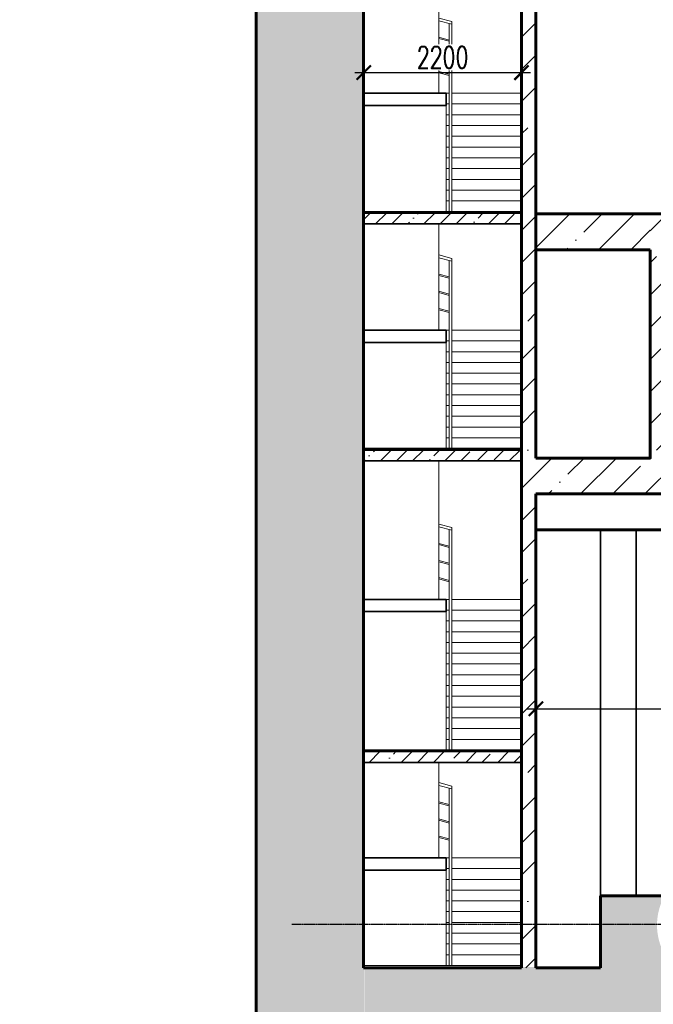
# Model space of a CAD drawing. Header units: millimetres. Extents: x 214111 to 284873, y 268617 to 319354.
# Tile 2 of 256: x 214974 to 223806, y 279079 to 292793. Entities that reach past the tile are written whole.
import ezdxf

# ---------------------------------------------------------------- set-up
doc = ezdxf.new("R2010")
doc.units = ezdxf.units.MM
doc.linetypes.add('CENTER2', pattern=[28.575, 19.05, -3.175, 3.175, -3.175])
doc.layers.get('0').update_dxf_attribs({"color": 250})
doc.layers.get('Defpoints').update_dxf_attribs({"color": 8})
for name, color, linetype, lineweight in [('ГТО-2_Бетон 0.35', 2, 'Continuous', 35), ('ГТО-2_Бетон_060', 3, 'Continuous', 60), ('ГТО-2_Линии_035', 2, 'Continuous', 35)]:
    doc.layers.add(name, color=color, linetype=linetype, lineweight=lineweight)
doc.layers.add('ГТО-2_Размеры', color=7, linetype='Continuous')
doc.layers.add('ОЗиМ Оси', color=4, linetype='CENTER2')
doc.layers.add('ГТО-2_Штриховка_018', color=7, linetype='Continuous', lineweight=18, true_color=0x6b6b6b)
doc.styles.add('RomanS', font='romans.shx', dxfattribs={"width": 0.7})
doc.dimstyles.new('MOSOBL 1-100 (мм)', dxfattribs={"dimscale": 100, "dimtxt": 3, "dimasz": 2, "dimexe": 1.25, "dimexo": 0.625, "dimtad": 1, "dimdec": 0, "dimzin": 9, "dimtxsty": 'RomanS', "dimblk": 'ARCHTICK', "dimcen": 2.5, "dimdle": 1.25, "dimclrd": 7, "dimclre": 7, "dimclrt": 2, "dimadec": 0, "dimazin": 0, "dimtfac": 1, "dimtdec": 0, "dimtmove": 1, "dimatfit": 3, "dimfxl": 1, "dimtfill": 1, "dimlwd": 25, "dimlwe": 25, "dimarcsym": 0})
pattern_1 = [(45, (-2004786.77, 651315.68), (-224.506403, 224.506403), []), (45, (-2004562.27, 651315.68), (-224.506403, 224.506403), [396.875, -79.375, 0, -79.375])]

# ---------------------------------------------------------------- blocks, each defined once
blk = doc.blocks.new('A$C5C7248F9')
at = {"layer": 'ГТО-2_Штриховка_018'}
h = blk.add_hatch(dxfattribs=at)
h.set_pattern_fill('ANSI35', color=256, scale=50)
h.set_pattern_definition(pattern_1)
h.paths.add_polyline_path([(2200, 10510), (0, 10510), (0, 10360), (2200, 10360)])
h = blk.add_hatch(dxfattribs=at)
h.set_pattern_fill('ANSI35', color=256, scale=50)
h.set_pattern_definition(pattern_1)
h.paths.add_polyline_path([(2200, 7210), (0, 7210), (0, 7060), (2200, 7060)])
h = blk.add_hatch(dxfattribs=at)
h.set_pattern_fill('ANSI35', color=256, scale=50)
h.set_pattern_definition([(45, (-2004786.77, 651315.68), (-224.506403, 224.506403), []), (45, (-2004562.27, 651315.68), (-224.506403, 224.506403), [396.875, -79.375, 0, -79.375])])
h.paths.add_polyline_path([(2200, 3010), (0, 3010), (0, 2860), (2200, 2860)])
at = {"layer": 'ГТО-2_Линии_035'}
for points in [[(0, 12181), (1150, 12181), (1150, 12010), (0, 12010)], [(0, 10531), (2200, 10531), (2200, 10510), (0, 10510)], [(0, 8881), (1150, 8881), (1150, 8710), (0, 8710)], [(0, 7231), (2200, 7231), (2200, 7210), (0, 7210)], [(0, 5131), (1150, 5131), (1150, 4960), (0, 4960)], [(0, 3031), (2200, 3031), (2200, 3010), (0, 3010)], [(0, 1531), (1150, 1531), (1150, 1360), (0, 1360)]]:
    blk.add_lwpolyline(points, close=True, dxfattribs=at)
for points in [[(2200, 10360), (0, 10360)], [(2200, 7060), (0, 7060)], [(2200, 2861), (0, 2861)]]:
    blk.add_lwpolyline(points, dxfattribs=at)
at = {"layer": 'ГТО-2_Штриховка_018'}
for points in [[(0, 13660), (1050, 13660), (1050, 12181), (0, 12181)], [(1191, 10531), (1191, 13153), (1229, 13143), (1229, 10531)], [(0, 10360), (1050, 10360), (1050, 8881), (0, 8881)], [(1191, 7231), (1191, 9853), (1229, 9843), (1229, 7231)], [(0, 7060), (1050, 7060), (1050, 5131), (0, 5131)], [(1191, 3031), (1191, 6103), (1229, 6093), (1229, 3031)], [(0, 2861), (1050, 2861), (1050, 1531), (0, 1531)], [(1191, 31), (1191, 2503), (1229, 2493), (1229, 31)], [(0, 31), (2200, 31), (2200, 0), (0, 0)]]:
    blk.add_lwpolyline(points, close=True, dxfattribs=at)
for points in [[(1050, 13228), (1229, 13181), (1229, 13143), (1050, 13190)], [(1050, 12961), (1191, 12922), (1191, 12904), (1050, 12943)], [(1050, 12722), (1191, 12683), (1191, 12665), (1050, 12704)], [(1050, 12484), (1191, 12445), (1191, 12427), (1050, 12466)], [(1191, 12031), (1150, 12031), (1150, 12181), (1191, 12181)], [(1229, 12181), (2200, 12181), (2200, 12031), (1229, 12031)], [(1191, 11881), (1150, 11881), (1150, 12031), (1191, 12031)], [(1229, 12031), (2200, 12031), (2200, 11881), (1229, 11881)], [(1191, 11731), (1150, 11731), (1150, 11881), (1191, 11881)], [(1229, 11881), (2200, 11881), (2200, 11731), (1229, 11731)], [(1191, 11581), (1150, 11581), (1150, 11731), (1191, 11731)], [(1229, 11731), (2200, 11731), (2200, 11581), (1229, 11581)], [(1191, 11431), (1150, 11431), (1150, 11581), (1191, 11581)], [(1229, 11581), (2200, 11581), (2200, 11431), (1229, 11431)], [(1191, 11281), (1150, 11281), (1150, 11431), (1191, 11431)], [(1229, 11431), (2200, 11431), (2200, 11281), (1229, 11281)], [(1191, 11131), (1150, 11131), (1150, 11281), (1191, 11281)], [(1229, 11281), (2200, 11281), (2200, 11131), (1229, 11131)], [(1191, 10981), (1150, 10981), (1150, 11131), (1191, 11131)], [(1229, 11131), (2200, 11131), (2200, 10981), (1229, 10981)], [(1191, 10831), (1150, 10831), (1150, 10981), (1191, 10981)], [(1229, 10981), (2200, 10981), (2200, 10831), (1229, 10831)], [(1191, 10681), (1150, 10681), (1150, 10831), (1191, 10831)], [(1229, 10831), (2200, 10831), (2200, 10681), (1229, 10681)], [(1229, 10681), (2200, 10681), (2200, 10531), (1150, 10531), (1150, 10681), (1191, 10681)], [(0, 10510), (2200, 10510)], [(1050, 9928), (1229, 9881), (1229, 9843), (1050, 9890)], [(1050, 9661), (1191, 9622), (1191, 9604), (1050, 9643)], [(1050, 9422), (1191, 9383), (1191, 9365), (1050, 9404)], [(1050, 9184), (1191, 9145), (1191, 9127), (1050, 9166)], [(1191, 8731), (1150, 8731), (1150, 8881), (1191, 8881)], [(1229, 8881), (2200, 8881), (2200, 8731), (1229, 8731)], [(1191, 8581), (1150, 8581), (1150, 8731), (1191, 8731)], [(1229, 8731), (2200, 8731), (2200, 8581), (1229, 8581)], [(1191, 8431), (1150, 8431), (1150, 8581), (1191, 8581)], [(1229, 8581), (2200, 8581), (2200, 8431), (1229, 8431)], [(1191, 8281), (1150, 8281), (1150, 8431), (1191, 8431)], [(1229, 8431), (2200, 8431), (2200, 8281), (1229, 8281)], [(1191, 8131), (1150, 8131), (1150, 8281), (1191, 8281)], [(1229, 8281), (2200, 8281), (2200, 8131), (1229, 8131)], [(1191, 7981), (1150, 7981), (1150, 8131), (1191, 8131)], [(1229, 8131), (2200, 8131), (2200, 7981), (1229, 7981)], [(1191, 7831), (1150, 7831), (1150, 7981), (1191, 7981)], [(1229, 7981), (2200, 7981), (2200, 7831), (1229, 7831)], [(1191, 7681), (1150, 7681), (1150, 7831), (1191, 7831)], [(1229, 7831), (2200, 7831), (2200, 7681), (1229, 7681)], [(1191, 7531), (1150, 7531), (1150, 7681), (1191, 7681)], [(1229, 7681), (2200, 7681), (2200, 7531), (1229, 7531)], [(1191, 7381), (1150, 7381), (1150, 7531), (1191, 7531)], [(1229, 7531), (2200, 7531), (2200, 7381), (1229, 7381)], [(1229, 7381), (2200, 7381), (2200, 7231), (1150, 7231), (1150, 7381), (1191, 7381)], [(0, 7210), (2200, 7210)], [(1050, 6178), (1229, 6131), (1229, 6093), (1050, 6140)], [(1050, 5911), (1191, 5872), (1191, 5854), (1050, 5893)], [(1050, 5672), (1191, 5633), (1191, 5615), (1050, 5654)], [(1050, 5434), (1191, 5395), (1191, 5377), (1050, 5416)], [(1191, 4981), (1150, 4981), (1150, 5131), (1191, 5131)], [(1229, 5131), (2200, 5131), (2200, 4981), (1229, 4981)], [(1191, 4831), (1150, 4831), (1150, 4981), (1191, 4981)], [(1229, 4981), (2200, 4981), (2200, 4831), (1229, 4831)], [(1191, 4681), (1150, 4681), (1150, 4831), (1191, 4831)], [(1229, 4831), (2200, 4831), (2200, 4681), (1229, 4681)], [(1191, 4531), (1150, 4531), (1150, 4681), (1191, 4681)], [(1229, 4681), (2200, 4681), (2200, 4531), (1229, 4531)], [(1191, 4381), (1150, 4381), (1150, 4531), (1191, 4531)], [(1229, 4531), (2200, 4531), (2200, 4381), (1229, 4381)], [(1191, 4231), (1150, 4231), (1150, 4381), (1191, 4381)], [(1229, 4381), (2200, 4381), (2200, 4231), (1229, 4231)], [(1191, 4081), (1150, 4081), (1150, 4231), (1191, 4231)], [(1229, 4231), (2200, 4231), (2200, 4081), (1229, 4081)], [(1191, 3931), (1150, 3931), (1150, 4081), (1191, 4081)], [(1229, 4081), (2200, 4081), (2200, 3931), (1229, 3931)], [(1191, 3781), (1150, 3781), (1150, 3931), (1191, 3931)], [(1229, 3931), (2200, 3931), (2200, 3781), (1229, 3781)], [(1191, 3631), (1150, 3631), (1150, 3781), (1191, 3781)], [(1229, 3781), (2200, 3781), (2200, 3631), (1229, 3631)], [(1191, 3481), (1150, 3481), (1150, 3631), (1191, 3631)], [(1229, 3631), (2200, 3631), (2200, 3481), (1229, 3481)], [(1191, 3331), (1150, 3331), (1150, 3481), (1191, 3481)], [(1229, 3481), (2200, 3481), (2200, 3331), (1229, 3331)], [(1191, 3181), (1150, 3181), (1150, 3331), (1191, 3331)], [(1229, 3331), (2200, 3331), (2200, 3181), (1229, 3181)], [(1229, 3181), (2200, 3181), (2200, 3031), (1150, 3031), (1150, 3181), (1191, 3181)], [(0, 3010), (0, 3011), (2200, 3011), (2200, 3010)], [(1050, 2578), (1229, 2531), (1229, 2493), (1050, 2540)], [(1050, 2311), (1191, 2272), (1191, 2254), (1050, 2293)], [(1050, 2072), (1191, 2033), (1191, 2015), (1050, 2054)], [(1050, 1834), (1191, 1795), (1191, 1777), (1050, 1816)], [(1191, 1381), (1150, 1381), (1150, 1531), (1191, 1531)], [(1229, 1531), (2200, 1531), (2200, 1381), (1229, 1381)], [(1191, 1231), (1150, 1231), (1150, 1381), (1191, 1381)], [(1229, 1381), (2200, 1381), (2200, 1231), (1229, 1231)], [(1191, 1081), (1150, 1081), (1150, 1231), (1191, 1231)], [(1229, 1231), (2200, 1231), (2200, 1081), (1229, 1081)], [(1191, 931), (1150, 931), (1150, 1081), (1191, 1081)], [(1229, 1081), (2200, 1081), (2200, 931), (1229, 931)], [(1191, 781), (1150, 781), (1150, 931), (1191, 931)], [(1229, 931), (2200, 931), (2200, 781), (1229, 781)], [(1191, 631), (1150, 631), (1150, 781), (1191, 781)], [(1229, 781), (2200, 781), (2200, 631), (1229, 631)], [(1191, 481), (1150, 481), (1150, 631), (1191, 631)], [(1229, 631), (2200, 631), (2200, 481), (1229, 481)], [(1191, 331), (1150, 331), (1150, 481), (1191, 481)], [(1229, 481), (2200, 481), (2200, 331), (1229, 331)], [(1191, 181), (1150, 181), (1150, 331), (1191, 331)], [(1229, 331), (2200, 331), (2200, 181), (1229, 181)], [(1229, 181), (2200, 181), (2200, 31), (1150, 31), (1150, 181), (1191, 181)]]:
    blk.add_lwpolyline(points, dxfattribs=at)
blk = doc.blocks.new('_ArchTick')
at = {"color": 0, "linetype": 'ByBlock', "const_width": 0.15}
blk.add_lwpolyline([(-0.5, -0.5), (0.5, 0.5)], dxfattribs=at)
blk = doc.blocks.new('*D418')
at = {"layer": 'Defpoints', "color": 0, "transparency": 16777216}
for p in [(227019, 283196), (227019, 282936), (222169, 282888)]:
    blk.add_point(p, dxfattribs=at)
at = {"layer": 'ГТО-2_Размеры', "color": 7, "lineweight": 25, "transparency": 16777216}
for p, q in [((222169, 282951), (222169, 283321)), ((227019, 282999), (227019, 283321)), ((222044, 283196), (227144, 283196))]:
    blk.add_line(p, q, dxfattribs=at)
at = {"layer": 'ГТО-2_Размеры', "color": 7, "lineweight": 25, "transparency": 16777216, "xscale": 200, "yscale": 200, "zscale": 200, "rotation": 180}
blk.add_blockref('_ArchTick', (222169, 283196), dxfattribs=at)
at = {"layer": 'ГТО-2_Размеры', "color": 7, "lineweight": 25, "transparency": 16777216, "xscale": 200, "yscale": 200, "zscale": 200}
blk.add_blockref('_ArchTick', (227019, 283196), dxfattribs=at)
at = {"layer": 'ГТО-2_Размеры', "color": 2, "transparency": 16777216, "insert": (224594, 283409), "char_height": 300, "attachment_point": 5, "style": 'RomanS', "bg_fill": 3, "box_fill_scale": 1.1, "bg_fill_color": 256, "bg_fill_true_color": 13158600, "bg_fill_transparency": 0}
blk.add_mtext('4850', dxfattribs=at)
blk = doc.blocks.new('*D426')
at = {"layer": 'Defpoints', "color": 0, "transparency": 16777216}
for p in [(221969, 292056), (219769, 291769), (221969, 291769)]:
    blk.add_point(p, dxfattribs=at)
at = {"layer": 'ГТО-2_Размеры', "color": 7, "lineweight": 25, "transparency": 16777216}
for p, q in [((219769, 291831), (219769, 292181)), ((221969, 291831), (221969, 292181)), ((219644, 292056), (222094, 292056))]:
    blk.add_line(p, q, dxfattribs=at)
at = {"layer": 'ГТО-2_Размеры', "color": 7, "lineweight": 25, "transparency": 16777216, "xscale": 200, "yscale": 200, "zscale": 200, "rotation": 180}
blk.add_blockref('_ArchTick', (219769, 292056), dxfattribs=at)
at = {"layer": 'ГТО-2_Размеры', "color": 7, "lineweight": 25, "transparency": 16777216, "xscale": 200, "yscale": 200, "zscale": 200}
blk.add_blockref('_ArchTick', (221969, 292056), dxfattribs=at)
at = {"layer": 'ГТО-2_Размеры', "color": 2, "transparency": 16777216, "insert": (220869, 292269), "char_height": 300, "attachment_point": 5, "style": 'RomanS', "bg_fill": 3, "box_fill_scale": 1.1, "bg_fill_color": 256, "bg_fill_true_color": 13158600, "bg_fill_transparency": 0}
blk.add_mtext('2200', dxfattribs=at)

msp = doc.modelspace()

# ---------------------------------------------------------------- hatches: boundary and pattern name
at = {"layer": 'ГТО-2_Штриховка_018'}
h = msp.add_hatch(dxfattribs=at)
h.set_pattern_fill('ANSI35', color=256, scale=100)
h.set_pattern_definition([(45, (-196417.1, -923498.2), (-449.0128, 449.0128), []), (45, (-195968.06, -923498.2), (-449.0128, 449.0128), [793.75, -158.75, 0, -158.75])])
h.paths.add_polyline_path([(219771.1, 277297.5), (219771.1, 299688.1), (221971.1, 299688.1), (221971.1, 299188.1), (223028.6, 299188.1), (223028.6, 298688.1), (224028.6, 298688.1), (224028.6, 299697.5), (222171.1, 299697.5), (222171.1, 299838.1), (218271.1, 299838.1), (218271.1, 299697.5), (218271.1, 299695.8), (218271.1, 277297.5)])
h.paths.add_polyline_path([(264778.6, 298688.1), (265778.6, 298688.1), (265778.6, 299438.1), (265478.6, 299438.1), (265478.6, 299688.1), (264778.6, 299688.1)])
h.paths.add_polyline_path([(258028.8, 298697.5), (259028.8, 298697.5), (259028.8, 299688.1), (258028.8, 299688.1)])
h.paths.add_polyline_path([(237028.6, 298697.5), (238028.6, 298697.5), (238028.6, 299697.5), (237028.6, 299697.5)])
edge = h.paths.add_edge_path()
edge.add_line((223079.1, 280597.5), (223079.1, 279632.5))
edge.add_line((223079.1, 279632.5), (223079.1, 279597.5))
edge.add_line((223079.1, 279597.5), (219779.1, 279597.5))
edge.add_line((219779.1, 279597.5), (219779.1, 277297.5))
edge.add_line((219779.1, 277297.5), (223531.9, 273297.5))
edge.add_line((223531.9, 273297.5), (227023.6, 273397.5))
edge.add_line((227023.6, 273397.5), (227023.6, 275420.9))
edge.add_line((227023.6, 275420.9), (226248.2, 275400.9))
edge.add_arc((226281.8, 275877.2), 477.5, 183.28017, 265.96349, ccw=False)
edge.add_line((225805.1, 275849.9), (225966.8, 277115.1))
edge.add_line((225966.8, 277115.1), (226204.1, 279572.7))
edge.add_line((226204.1, 279572.7), (226033.1, 279572.7))
edge.add_line((226033.1, 279572.7), (226033.1, 279612.7))
edge.add_line((226033.1, 279612.7), (225746.1, 279612.2))
edge.add_line((225746.1, 279612.2), (225694.4, 279652.2))
edge.add_line((225694.4, 279652.2), (225705.6, 279736.1))
edge.add_line((225705.6, 279736.1), (225705.6, 279784))
edge.add_line((225705.6, 279784), (225700.6, 279875.2))
edge.add_line((225700.6, 279875.2), (225498, 279863.5))
edge.add_arc((224735.2, 280163.6), 819.7, 265.68899, 338.52838, ccw=False)
edge.add_arc((224693.3, 280181.9), 835.9, 150.17871, 268.65227, ccw=False)
edge.add_line((223968.1, 280597.5), (223079.1, 280597.5))
h.paths.add_polyline_path([(224416.6, 276501.3), (224310.4, 276552.5), (225486.4, 276552.5), (225592.6, 276501.3)], flags=16)
edge = h.paths.add_edge_path()
edge.add_arc((233243.2, 279626), 37.5, 0, 360)
edge = h.paths.add_edge_path()
edge.add_line((266418.6, 277388.1), (266418.6, 279788.1))
edge.add_line((266418.6, 279788.1), (266768.6, 280088.1))
edge.add_line((266768.6, 280088.1), (266771.1, 280338.1))
edge.add_line((266771.1, 280338.1), (266471.1, 280338.1))
edge.add_line((266471.1, 280338.1), (266471.1, 280588.1))
edge.add_line((266471.1, 280588.1), (265671.1, 280588.1))
edge.add_line((265671.1, 280588.1), (265671.1, 280597.9))
edge.add_line((265671.1, 280597.9), (264582.7, 280597.5))
edge.add_arc((264095, 280197.7), 630.7, -0.00976, 39.35181, ccw=False)
edge.add_arc((264095.4, 280196.1), 630.2, -150.4091, 0.13491, ccw=False)
edge.add_line((263547.4, 279884.8), (263349.3, 279876.5))
edge.add_line((263349.3, 279876.5), (263346.8, 279652.3))
edge.add_line((263346.8, 279652.3), (263306.8, 279622.3))
edge.add_line((263306.8, 279622.3), (263019.3, 279604.8))
edge.add_line((263019.3, 279604.8), (263019.3, 279582.3))
edge.add_line((263019.3, 279582.3), (262999.3, 279582.3))
edge.add_line((262999.3, 279582.3), (262849.3, 279571.9))
edge.add_line((262849.3, 279571.9), (262925.2, 278785.8))
edge.add_line((262925.2, 278785.8), (262941.3, 278619.1))
edge.add_line((262941.3, 278619.1), (262959, 278435.5))
edge.add_line((262959, 278435.5), (262975.9, 278260.2))
edge.add_line((262975.9, 278260.2), (263065.5, 277124.5))
edge.add_line((263065.5, 277124.5), (263247.3, 275859.5))
edge.add_arc((262669.5, 275981.3), 590.5, 280.69442, 348.09357, ccw=False)
edge.add_line((262779.1, 275401.1), (262039.3, 275421.1))
edge.add_line((262039.3, 275421.1), (262039.3, 273397.5))
edge.add_line((262039.3, 273397.5), (266271.1, 273397.5))
edge.add_line((266271.1, 273397.5), (266271.1, 275197.6))
edge.add_line((266271.1, 275197.6), (266418.6, 277388.1))
h.paths.add_polyline_path([(251031.3, 298697.5), (252031.3, 298697.5), (252031.3, 299697.5), (251031.3, 299697.5)])
h.paths.add_polyline_path([(230028.6, 298688.1), (231028.6, 298688.1), (231028.6, 299688.1), (230028.6, 299688.1)])
h.paths.add_polyline_path([(244028.6, 298697.5), (245028.6, 298697.5), (245028.6, 299697.5), (244028.6, 299697.5)])
edge = h.paths.add_edge_path()
edge.add_line((255039.3, 277199.7), (255039.3, 277197.5))
edge.add_line((255039.3, 277197.5), (255072, 277197.5))
edge.add_arc((255072, 277447.5), 250, 262.47734, 270, ccw=False)
h.paths.add_polyline_path([(266418.6, 274287.9), (266418.6, 276887.9), (266418.6, 275087.9)], flags=16)
h.paths.add_polyline_path([(266362.2, 277388.1), (266271.1, 275197.6), (266271.1, 273397.5), (270768.6, 273388.1), (273268.6, 275388.1), (274768.6, 275388.1), (274768.6, 297288.1), (277768.6, 298288.1), (277768.6, 299688.1), (269078.6, 299688.1), (269078.6, 299447.5), (268778.6, 299447.5), (268778.6, 298697.5), (269778.6, 298688.1), (269778.6, 299183.4), (273271.1, 299192.8), (273271.1, 286697.5), (269521.1, 286697.5), (269521.1, 286447.5), (269221.1, 286447.5), (269221.1, 286197.5), (273271.1, 286197.5), (273271.1, 280588.1), (269071.1, 280588.1), (269071.1, 280338.1), (268771.1, 280338.1), (268771.1, 280088.1), (273271.1, 280088.1), (273271.1, 277388.1)])
h = msp.add_hatch(dxfattribs=at)
h.set_pattern_fill('EARTH', color=256, scale=125, angle=335)
h.set_pattern_definition([(335, (-712105.8, 100988.1), (1054.83505, 383.92856), [793.75, -793.75]), (335, (-711980, 101257.85), (1054.83505, 383.92856), [793.75, -793.75]), (335, (-711854.2, 101527.6), (1054.83505, 383.92856), [793.75, -793.75]), (65, (-711722.3, 101575.6), (-383.92856, 1054.83505), [793.75, -793.75]), (65, (-711452.56, 101449.8), (-383.92856, 1054.83505), [793.75, -793.75]), (65, (-711182.8, 101324), (-383.92856, 1054.83505), [793.75, -793.75])])
h.paths.add_polyline_path([(215038.1, 287391.2), (216622.4, 287391.2), (216622.4, 287927), (215038.1, 287927)], flags=25)
h.paths.add_polyline_path([(214981, 298325.6), (214981, 298856.9), (214974.2, 298856.9), (214974.2, 298325.6)])
h = msp.add_hatch(dxfattribs=at)
h.set_pattern_fill('ANSI35', color=256, scale=100)
h.set_pattern_definition([(45, (219582.2, 168487.46), (-449.0128, 449.0128), []), (45, (220031.2, 168487.46), (-449.0128, 449.0128), [793.75, -158.75, 0, -158.75])])
h.paths.add_polyline_path([(223763.6, 290088.1), (222168.6, 290088.1), (222168.6, 289588.1), (223763.6, 289588.1)])

# ---------------------------------------------------------------- linework, layer by layer
at = {"layer": 'ГТО-2_Бетон 0.35'}
for p, q in [((223068.6, 280588.1), (223068.6, 285688.1)), ((223568.6, 280588.1), (223568.6, 285688.1))]:
    msp.add_line(p, q, dxfattribs=at)
at = {"layer": 'ГТО-2_Бетон_060'}
for p, q in [((221968.6, 299688.1), (221968.6, 279588.1)), ((222168.6, 286688.1), (222168.6, 299188.1)), ((223763.6, 290088.1), (222168.6, 290088.1)), ((223763.6, 290088.1), (265263.6, 290088.1)), ((223763.6, 289588.1), (222168.6, 289588.1)), ((223763.6, 286688.1), (223763.6, 289588.1)), ((222168.6, 279588.1), (222168.6, 286188.1)), ((222168.6, 285688.1), (269518.6, 285688.1)), ((223946, 280588.1), (223068.6, 280588.1)), ((223068.6, 279588.1), (223068.6, 280588.1)), ((221968.6, 279588.1), (219768.6, 279588.1)), ((222168.6, 279588.1), (223068.6, 279588.1))]:
    msp.add_line(p, q, dxfattribs=at)
for points in [[(218268.6, 299838.1), (218268.6, 277188.1)], [(219768.6, 279588.1), (219768.6, 299688.1)], [(223763.6, 290088.1), (224063.6, 290088.1), (224063.6, 286688.1), (225518.6, 286688.1), (225518.6, 285688.1), (224718.6, 285688.1), (224718.6, 286188.1), (222168.6, 286188.1)], [(222168.6, 286688.1), (223763.6, 286688.1), (223763.6, 289588.1)]]:
    msp.add_lwpolyline(points, dxfattribs=at)
at = {"layer": 'ОЗиМ Оси'}
msp.add_line((265183.9, 280188.1), (218768.6, 280188.1), dxfattribs=at)

# ---------------------------------------------------------------- block references
at = {"layer": 'ГТО-2_Штриховка_018'}
msp.add_blockref('A$C5C7248F9', (219768.6, 279588.1), dxfattribs=at)

# ---------------------------------------------------------------- next in the draw order: dimensions: what is measured, and where the dimension line sits
at = {"layer": 'ГТО-2_Размеры', "color": 1}
dim = msp.add_linear_dim(base=(227018.6, 283196.3), p1=(222168.6, 282888.1), p2=(227018.6, 282936.5), dimstyle='MOSOBL 1-100 (мм)', override={"dimfxl": 5, "dimfxlon": 1}, dxfattribs=at)
dim.commit()
dim.dimension.update_dxf_attribs({"geometry": '*D418', "text_midpoint": (224593.6, 283408.8)})

# ---------------------------------------------------------------- next in the draw order: hatches: boundary and pattern name
at = {"layer": 'ГТО-2_Штриховка_018'}
h = msp.add_hatch(dxfattribs=at)
h.set_pattern_fill('ANSI35', color=256, scale=100)
h.set_pattern_definition([(45, (22355.8, -814967.05), (-449.0128, 449.0128), []), (45, (22804.84, -814967.05), (-449.0128, 449.0128), [793.75, -158.75, 0, -158.75])])
h.paths.add_polyline_path([(225518.6, 286688.1), (224063.6, 286688.1), (224063.6, 290088.1), (223763.6, 290088.1), (223763.6, 286688.1), (222168.6, 286688.1), (222168.6, 299188.1), (221968.6, 299188.1), (221968.6, 279588.1), (222168.6, 279588.1), (222168.6, 286188.1), (224718.6, 286188.1), (224718.6, 285688.1), (225518.6, 285688.1)])

# ---------------------------------------------------------------- next in the draw order: dimensions: what is measured, and where the dimension line sits
at = {"layer": 'ГТО-2_Размеры', "color": 1}
dim = msp.add_linear_dim(base=(221968.6, 292056.2), p1=(219768.6, 291768.6), p2=(221968.6, 291768.6), dimstyle='MOSOBL 1-100 (мм)', override={"dimfxl": 5, "dimfxlon": 1}, dxfattribs=at)
dim.commit()
dim.dimension.update_dxf_attribs({"geometry": '*D426', "text_midpoint": (220868.6, 292268.7)})

doc.saveas('drawing.dxf')
